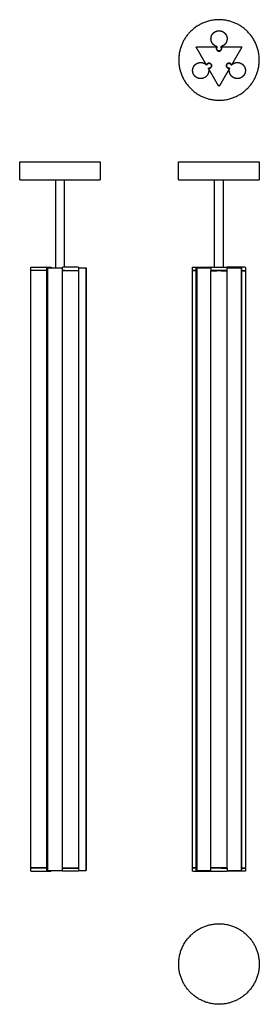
# Model space of a CAD drawing. Header units: millimetres. Extents: x -239 to 210, y -888 to 958.
import ezdxf

# ---------------------------------------------------------------- set-up
doc = ezdxf.new("R2010")
doc.units = ezdxf.units.MM
doc.layers.add('Make2D$Visibile$Curve', color=7, linetype='Continuous', true_color=0x000000)

msp = doc.modelspace()

# ---------------------------------------------------------------- linework, layer by layer
at = {"layer": 'Make2D$Visibile$Curve'}
for points in [[(-186.8, 492.9), (-186.8, -637.1)], [(-114.8, 492.9), (-114.8, -637.1)], [(93.1, 492.8), (93.1, -637.2)], [(176.2, 492.8), (176.2, -637.2)]]:
    msp.add_lwpolyline(points, dxfattribs=at)
for points, weights, degree, knots in [([(200.1, 844.9), (162.3, 779.5), (97, 817.3), (31.6, 855), (69.3, 920.4), (107.1, 985.8), (172.5, 948.1), (237.8, 910.3), (200.1, 844.9)], [1, 0.707106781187, 1, 0.707106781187, 1, 0.707106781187, 1, 0.707106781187, 1], 2, [0, 0, 0, 118.600285, 118.600285, 237.20057, 237.20057, 355.800855, 355.800855, 474.40114, 474.40114, 474.40114]), ([(119.7, 922.4), (119.7, 925.3), (120.7, 927.9), (121.9, 930.8), (124.1, 933), (126.3, 935.3), (129.2, 936.4), (131.9, 937.5), (134.8, 937.5), (137.6, 937.5), (140.3, 936.4), (143.2, 935.3), (145.4, 933), (147.6, 930.8), (148.8, 927.9), (149.9, 925.3), (149.9, 922.4), (149.9, 919.5), (148.8, 916.8), (147.6, 913.9), (145.4, 911.7), (143.2, 909.5), (140.3, 908.3), (139.6, 908), (138.8, 907.8)], [1, 0.926776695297, 0.890165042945, 0.853553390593, 0.853553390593, 0.853553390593, 0.890165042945, 0.926776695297, 1, 0.926776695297, 0.890165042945, 0.853553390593, 0.853553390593, 0.853553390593, 0.890165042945, 0.926776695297, 1, 0.926776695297, 0.890165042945, 0.853553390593, 0.853553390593, 0.853553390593, 0.890165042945, 0.899847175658, 0.912089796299], 2, [0, 0, 0, 5.758902, 5.758902, 12.011839, 12.011839, 18.264777, 18.264777, 24.023679, 24.023679, 29.782581, 29.782581, 36.035518, 36.035518, 42.288456, 42.288456, 48.047358, 48.047358, 53.80626, 53.80626, 60.059197, 60.059197, 66.312135, 66.312135, 67.835105, 67.835105, 67.835105]), ([(92.3, 906.1), (92.2, 906.4), (92.1, 906.6), (92.2, 906.9), (92.3, 907.1), (92.5, 907.4), (92.7, 907.6), (92.9, 907.6), (93.2, 907.6)], [1, 0.799415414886, 0.668555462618, 0.586870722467, 0.538939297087, 0.586870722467, 0.668555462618, 0.799415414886, 1], 4, [337.595317, 337.595317, 337.595317, 337.595317, 337.595317, 338.642515, 338.642515, 338.642515, 338.642515, 339.689712, 339.689712, 339.689712, 339.689712, 339.689712]), ([(130.7, 907.8), (126.9, 908.9), (124.1, 911.7), (119.7, 916.1), (119.7, 922.4)], [0.912089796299, 0.853553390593, 0.853553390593, 0.853553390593, 1], 2, [4.599317, 4.599317, 4.599317, 12.505875, 12.505875, 25.01175, 25.01175, 25.01175]), ([(130.2, 905.7), (129.8, 904.6), (129.8, 903.4), (130.1, 902.3), (130.8, 901.4), (131.5, 900.4), (132.4, 899.7), (133.5, 899.3), (134.7, 899.3), (135.9, 899.3), (137, 899.7), (137.9, 900.4), (138.6, 901.4), (139.3, 902.3), (139.6, 903.4), (139.6, 904.6), (139.2, 905.7)], [1, 0.808331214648, 0.678741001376, 0.59341603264, 0.538939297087, 0.508445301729, 0.49828063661, 0.508445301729, 0.538939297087, 0.508445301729, 0.49828063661, 0.508445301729, 0.538939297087, 0.59341603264, 0.678741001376, 0.808331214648, 1], 4, [379.125339, 379.125339, 379.125339, 379.125339, 379.125339, 383.688587, 383.688587, 383.688587, 383.688587, 388.251835, 388.251835, 388.251835, 388.251835, 392.815083, 392.815083, 392.815083, 392.815083, 397.378331, 397.378331, 397.378331, 397.378331, 397.378331]), ([(138.5, 906.8), (138.8, 906.4), (139, 905.8), (139.4, 905), (139.4, 904.1), (139.4, 903.2), (139, 902.4), (138.7, 901.5), (138, 900.9), (137.3, 900.2), (136.5, 899.9), (135.6, 899.5), (134.8, 899.5), (133.9, 899.5), (133.1, 899.9), (132.2, 900.2), (131.5, 900.9), (130.8, 901.5), (130.5, 902.4), (130.2, 903.2), (130.2, 904.1)], [0.858871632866, 0.867507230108, 0.890165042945, 0.926776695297, 1, 0.926776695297, 0.890165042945, 0.853553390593, 0.853553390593, 0.853553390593, 0.890165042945, 0.926776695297, 1, 0.926776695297, 0.890165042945, 0.853553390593, 0.853553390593, 0.853553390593, 0.890165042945, 0.926776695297, 1], 2, [11.696504, 11.696504, 11.696504, 12.874641, 12.874641, 14.627928, 14.627928, 16.381215, 16.381215, 18.28491, 18.28491, 20.188606, 20.188606, 21.941893, 21.941893, 23.69518, 23.69518, 25.598875, 25.598875, 27.50257, 27.50257, 29.255857, 29.255857, 29.255857]), ([(130.2, 904.1), (130.2, 905), (130.5, 905.8), (130.7, 906.4), (131, 906.8)], [1, 0.926776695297, 0.890165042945, 0.867507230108, 0.858871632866], 2, [0, 0, 0, 1.753287, 1.753287, 2.931425, 2.931425, 2.931425]), ([(130.3, 907.6), (130.4, 907.6), (130.5, 907.6), (130.6, 907.5), (130.7, 907.4), (130.8, 907.3), (130.8, 907.1), (130.7, 907), (130.7, 906.9)], [1, 0.856810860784, 0.723933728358, 0.629006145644, 0.538939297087, 0.629006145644, 0.723933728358, 0.856810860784, 1], 4, [376.765516, 376.765516, 376.765516, 376.765516, 376.765516, 377.329259, 377.329259, 377.329259, 377.329259, 377.893001, 377.893001, 377.893001, 377.893001, 377.893001]), ([(130.7, 907.8), (131, 907.7), (131.1, 907.4), (131.2, 907.1), (131, 906.8)], [1, 0.886358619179, 1, 0.886358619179, 1], 2, [-130.800651, -130.800651, -130.800651, -130.170868, -130.170868, -129.541084, -129.541084, -129.541084]), ([(138.7, 906.9), (138.7, 907), (138.6, 907.1), (138.6, 907.3), (138.7, 907.4), (138.8, 907.5), (138.9, 907.6), (139, 907.6), (139.1, 907.6)], [1, 0.856810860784, 0.723933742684, 0.629006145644, 0.538939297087, 0.629006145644, 0.723933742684, 0.856810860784, 1], 4, [398.610669, 398.610669, 398.610669, 398.610669, 398.610669, 399.174411, 399.174411, 399.174411, 399.174411, 399.738153, 399.738153, 399.738153, 399.738153, 399.738153]), ([(176.2, 907.6), (176.5, 907.6), (176.7, 907.6), (177, 907.4), (177.1, 907.1), (177.2, 906.9), (177.3, 906.6), (177.2, 906.4), (177.1, 906.1)], [1, 0.799415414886, 0.668555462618, 0.586870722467, 0.538939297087, 0.586870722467, 0.668555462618, 0.799415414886, 1], 4, [436.813957, 436.813957, 436.813957, 436.813957, 436.813957, 437.861154, 437.861154, 437.861154, 437.861154, 438.908352, 438.908352, 438.908352, 438.908352, 438.908352]), ([(167.8, 890.1), (165.5, 886.1), (163.2, 882.1), (160.9, 878), (158.6, 874), (158.5, 873.9), (158.4, 873.8), (158.2, 873.8), (158.1, 873.8), (158, 873.8), (157.8, 873.8), (157.7, 874), (157.7, 874.1)], [0.538939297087, 0.538939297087, 0.538939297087, 0.538939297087, 0.538939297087, 0.538939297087, 0.531478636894, 0.538939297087, 0.538939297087, 0.629006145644, 0.72396219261, 0.856810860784, 1], 4, [457.446644, 457.446644, 457.446644, 457.446644, 457.446644, 475.984935, 475.984935, 475.984935, 475.984935, 476.548241, 476.548241, 476.548241, 476.548241, 477.111547, 477.111547, 477.111547, 477.111547, 477.111547]), ([(108, 849.8), (105.5, 848.4), (102.6, 847.9), (99.5, 847.5), (96.5, 848.3), (93.5, 849.1), (91.1, 851), (88.8, 852.8), (87.4, 855.3), (85.9, 857.8), (85.5, 860.7), (85, 863.8), (85.9, 866.8), (86.7, 869.8), (88.6, 872.3), (90.4, 874.5), (92.9, 875.9), (95.4, 877.4), (98.2, 877.8), (101.3, 878.3), (104.3, 877.5), (107.4, 876.6), (109.8, 874.7), (110.4, 874.2), (111, 873.7)], [1, 0.926776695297, 0.890165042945, 0.853553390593, 0.853553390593, 0.853553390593, 0.890165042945, 0.926776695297, 1, 0.926776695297, 0.890165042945, 0.853553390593, 0.853553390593, 0.853553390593, 0.890165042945, 0.926776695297, 1, 0.926776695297, 0.890165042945, 0.853553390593, 0.853553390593, 0.853553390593, 0.890165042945, 0.899847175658, 0.912089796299], 2, [0, 0, 0, 5.758902, 5.758902, 12.011839, 12.011839, 18.264777, 18.264777, 24.023679, 24.023679, 29.782581, 29.782581, 36.035518, 36.035518, 42.288456, 42.288456, 48.047358, 48.047358, 53.80626, 53.80626, 60.059197, 60.059197, 66.312135, 66.312135, 67.835105, 67.835105, 67.835105]), ([(111.7, 874.1), (111.7, 874), (111.6, 873.8), (111.4, 873.8), (111.3, 873.8), (111.2, 873.8), (111, 873.8), (110.9, 873.9), (110.9, 874)], [1, 0.856810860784, 0.723905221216, 0.629006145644, 0.538939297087, 0.629006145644, 0.723905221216, 0.856810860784, 1], 4, [299.391937, 299.391937, 299.391937, 299.391937, 299.391937, 299.956115, 299.956115, 299.956115, 299.956115, 300.520293, 300.520293, 300.520293, 300.520293, 300.520293]), ([(112, 873.9), (112.3, 874.4), (112.6, 874.9), (113.2, 875.5), (113.9, 876), (114.7, 876.4), (115.6, 876.5), (116.5, 876.7), (117.4, 876.4), (118.3, 876.2), (119.1, 875.6), (119.8, 875.1), (120.2, 874.3), (120.7, 873.5), (120.8, 872.7), (120.9, 871.7), (120.7, 870.8), (120.4, 869.9), (119.8, 869.1), (119.3, 868.5), (118.5, 868)], [0.858871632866, 0.867507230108, 0.890165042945, 0.926776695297, 1, 0.926776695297, 0.890165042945, 0.853553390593, 0.853553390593, 0.853553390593, 0.890165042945, 0.926776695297, 1, 0.926776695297, 0.890165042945, 0.853553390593, 0.853553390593, 0.853553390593, 0.890165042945, 0.926776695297, 1], 2, [11.696504, 11.696504, 11.696504, 12.874641, 12.874641, 14.627928, 14.627928, 16.381215, 16.381215, 18.28491, 18.28491, 20.188606, 20.188606, 21.941893, 21.941893, 23.69518, 23.69518, 25.598875, 25.598875, 27.50257, 27.50257, 29.255857, 29.255857, 29.255857]), ([(117, 867.3), (118.1, 867.5), (119.2, 868), (120, 868.9), (120.5, 870), (121, 871), (121.1, 872.2), (120.9, 873.3), (120.3, 874.3), (119.7, 875.4), (118.8, 876.1), (117.7, 876.6), (116.6, 876.7), (115.4, 876.8), (114.3, 876.5), (113.3, 875.9), (112.5, 875)], [1, 0.808331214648, 0.678741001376, 0.59341603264, 0.538939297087, 0.508445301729, 0.49828063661, 0.508445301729, 0.538939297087, 0.508445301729, 0.49828063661, 0.508445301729, 0.538939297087, 0.59341603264, 0.678741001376, 0.808331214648, 1], 4, [279.906607, 279.906607, 279.906607, 279.906607, 279.906607, 284.469855, 284.469855, 284.469855, 284.469855, 289.033103, 289.033103, 289.033103, 289.033103, 293.596351, 293.596351, 293.596351, 293.596351, 298.159599, 298.159599, 298.159599, 298.159599, 298.159599]), ([(118.5, 868), (117.8, 867.6), (116.9, 867.5), (116.3, 867.4), (115.8, 867.4)], [1, 0.926776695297, 0.890165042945, 0.867507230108, 0.858871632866], 2, [0, 0, 0, 1.753287, 1.753287, 2.931425, 2.931425, 2.931425]), ([(156.9, 875), (156.1, 875.9), (155.1, 876.5), (154, 876.8), (152.8, 876.7), (151.7, 876.6), (150.6, 876.1), (149.7, 875.4), (149.1, 874.3), (148.5, 873.3), (148.3, 872.2), (148.4, 871), (148.9, 870), (149.4, 868.9), (150.2, 868), (151.3, 867.5), (152.4, 867.3)], [1, 0.808331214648, 0.678741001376, 0.59341603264, 0.538939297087, 0.508445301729, 0.49828063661, 0.508445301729, 0.538939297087, 0.508445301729, 0.49828063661, 0.508445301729, 0.538939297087, 0.59341603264, 0.678741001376, 0.808331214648, 1], 4, [478.343885, 478.343885, 478.343885, 478.343885, 478.343885, 482.907133, 482.907133, 482.907133, 482.907133, 487.470381, 487.470381, 487.470381, 487.470381, 492.033629, 492.033629, 492.033629, 492.033629, 496.596877, 496.596877, 496.596877, 496.596877, 496.596877]), ([(151, 868), (150.3, 868.5), (149.7, 869.1), (149.1, 869.9), (148.9, 870.8), (148.6, 871.7), (148.8, 872.7), (148.9, 873.5), (149.3, 874.3), (149.8, 875.1), (150.5, 875.6), (151.2, 876.2), (152.1, 876.4), (153, 876.7), (154, 876.5), (154.8, 876.4), (155.6, 876), (156.4, 875.5), (156.9, 874.9), (157.3, 874.4), (157.5, 873.9)], [1, 0.926776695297, 0.890165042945, 0.853553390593, 0.853553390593, 0.853553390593, 0.890165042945, 0.926776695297, 1, 0.926776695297, 0.890165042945, 0.853553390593, 0.853553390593, 0.853553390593, 0.890165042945, 0.926776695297, 1, 0.926776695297, 0.890165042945, 0.867507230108, 0.858871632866], 2, [0, 0, 0, 1.753287, 1.753287, 3.656982, 3.656982, 5.560677, 5.560677, 7.313964, 7.313964, 9.067251, 9.067251, 10.970946, 10.970946, 12.874641, 12.874641, 14.627928, 14.627928, 16.381215, 16.381215, 17.559353, 17.559353, 17.559353]), ([(153.8, 867.4), (153.2, 867.4), (152.6, 867.5), (151.8, 867.6), (151, 868)], [0.858871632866, 0.867507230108, 0.890165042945, 0.926776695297, 1], 2, [4.38254, 4.38254, 4.38254, 5.560677, 5.560677, 7.313964, 7.313964, 7.313964]), ([(158.6, 873.7), (159.1, 874.2), (159.7, 874.7), (162.2, 876.6), (165.2, 877.5), (168.2, 878.3), (171.3, 877.8), (174.2, 877.4), (176.7, 875.9), (179.2, 874.5), (180.9, 872.3), (182.9, 869.8), (183.7, 866.8), (184.5, 863.8), (184, 860.7), (183.6, 857.8), (182.2, 855.3), (180.7, 852.8), (178.5, 851), (176, 849.1), (173, 848.3), (170, 847.5), (166.9, 847.9), (164.1, 848.4), (161.6, 849.8)], [0.912089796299, 0.899847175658, 0.890165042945, 0.853553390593, 0.853553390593, 0.853553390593, 0.890165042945, 0.926776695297, 1, 0.926776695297, 0.890165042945, 0.853553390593, 0.853553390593, 0.853553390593, 0.890165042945, 0.926776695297, 1, 0.926776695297, 0.890165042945, 0.853553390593, 0.853553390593, 0.853553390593, 0.890165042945, 0.926776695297, 1], 2, [28.259611, 28.259611, 28.259611, 29.782581, 29.782581, 36.035518, 36.035518, 42.288456, 42.288456, 48.047358, 48.047358, 53.80626, 53.80626, 60.059197, 60.059197, 66.312135, 66.312135, 72.071037, 72.071037, 77.829939, 77.829939, 84.082876, 84.082876, 90.335814, 90.335814, 96.094716, 96.094716, 96.094716]), ([(115.1, 866.6), (116, 862.8), (115, 859), (113.4, 852.9), (108, 849.8)], [0.912089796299, 0.853553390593, 0.853553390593, 0.853553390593, 1], 2, [4.599317, 4.599317, 4.599317, 12.505875, 12.505875, 25.01175, 25.01175, 25.01175]), ([(115.1, 866.6), (115, 866.9), (115.2, 867.2), (115.4, 867.5), (115.8, 867.4)], [1, 0.886358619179, 1, 0.886358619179, 1], 2, [-130.800651, -130.800651, -130.800651, -130.170868, -130.170868, -129.541084, -129.541084, -129.541084]), ([(115.3, 866.3), (115.2, 866.5), (115.2, 866.6), (115.2, 866.7), (115.3, 866.9), (115.4, 867), (115.5, 867.1), (115.6, 867.1), (115.8, 867.1)], [1, 0.856810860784, 0.723933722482, 0.629006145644, 0.538939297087, 0.629006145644, 0.723933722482, 0.856810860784, 1], 4, [277.546784, 277.546784, 277.546784, 277.546784, 277.546784, 278.110526, 278.110526, 278.110526, 278.110526, 278.674268, 278.674268, 278.674268, 278.674268, 278.674268]), ([(133.8, 834.2), (131.5, 838.2), (129.2, 842.3), (126.9, 846.3), (124.6, 850.3), (122.3, 854.3), (119.9, 858.3), (117.6, 862.3), (115.3, 866.3)], [1, 0.856810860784, 0.734124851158, 0.629006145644, 0.538939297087, 0.629006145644, 0.734124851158, 0.856810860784, 1], 4, [240.471816, 240.471816, 240.471816, 240.471816, 240.471816, 259.0093, 259.0093, 259.0093, 259.0093, 277.546784, 277.546784, 277.546784, 277.546784, 277.546784]), ([(144.8, 850.3), (142.5, 846.3), (140.2, 842.3), (137.9, 838.2), (135.6, 834.2), (135.3, 833.7), (134.7, 833.5), (134.1, 833.7), (133.8, 834.2)], [0.538939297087, 0.538939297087, 0.538939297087, 0.538939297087, 0.538939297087, 0.471754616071, 0.48941657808, 0.642608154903, 1], 4, [219.335421, 219.335421, 219.335421, 219.335421, 219.335421, 237.873741, 237.873741, 237.873741, 237.873741, 240.471816, 240.471816, 240.471816, 240.471816, 240.471816]), ([(153.6, 867.1), (153.8, 867.1), (153.9, 867.1), (154, 867), (154.1, 866.9), (154.2, 866.7), (154.2, 866.6), (154.2, 866.5), (154.1, 866.3)], [1, 0.856810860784, 0.723933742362, 0.629006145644, 0.538939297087, 0.629006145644, 0.723933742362, 0.856810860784, 1], 4, [497.829215, 497.829215, 497.829215, 497.829215, 497.829215, 498.392957, 498.392957, 498.392957, 498.392957, 498.956699, 498.956699, 498.956699, 498.956699, 498.956699]), ([(154.5, 866.6), (154.6, 866.9), (154.4, 867.2), (154.1, 867.5), (153.8, 867.4)], [1, 0.886358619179, 1, 0.886358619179, 1], 2, [-130.800651, -130.800651, -130.800651, -130.170868, -130.170868, -129.541084, -129.541084, -129.541084]), ([(161.6, 849.8), (156.2, 852.9), (154.5, 859), (153.5, 862.8), (154.5, 866.6)], [1, 0.853553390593, 0.853553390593, 0.853553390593, 0.912089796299], 2, [0, 0, 0, 12.505875, 12.505875, 20.412433, 20.412433, 20.412433]), ([(-238.8, 691.8), (-238.8, 691.8), (-228.7, 691.8), (-190.9, 691.8), (-125.5, 691.8)], [0.868347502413, 0.900099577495, 1, 0.707106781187, 1], 2, [315.348507, 315.348507, 315.348507, 355.800855, 355.800855, 474.40114, 474.40114, 474.40114]), ([(59.1, 691.8), (59.1, 691.8), (69.3, 691.8), (107, 691.8), (172.4, 691.8), (210.2, 691.8), (210.2, 691.8)], [0.868347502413, 0.900099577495, 1, 0.707106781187, 1, 0.807007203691, 0.868347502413], 2, [196.748222, 196.748222, 196.748222, 237.20057, 237.20057, 355.800855, 355.800855, 433.948792, 433.948792, 433.948792]), ([(-238.8, 657.8), (-238.8, 657.8), (-228.7, 657.8), (-190.9, 657.8), (-125.5, 657.8)], [0.868347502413, 0.900099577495, 1, 0.707106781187, 1], 2, [315.348507, 315.348507, 315.348507, 355.800855, 355.800855, 474.40114, 474.40114, 474.40114]), ([(59.1, 657.8), (59.1, 657.8), (69.3, 657.8), (107, 657.8), (172.4, 657.8), (210.2, 657.8), (210.2, 657.8)], [0.868347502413, 0.900099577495, 1, 0.707106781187, 1, 0.807007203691, 0.868347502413], 2, [196.748222, 196.748222, 196.748222, 237.20057, 237.20057, 355.800855, 355.800855, 433.948792, 433.948792, 433.948792]), ([(-188.4, 488.2), (-191.9, 488.2), (-205, 488.2), (-218, 488.2), (-218, 488.2)], [1, 0.753707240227, 1, 0.753707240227, 1], 2, [-108.072169, -108.072169, -108.072169, -86.421354, -86.421354, -64.770538, -64.770538, -64.770538]), ([(-188.4, 487.7), (-191.9, 487.7), (-205, 487.7), (-218, 487.7), (-218, 487.7)], [1, 0.753707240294, 1, 0.753707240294, 1], 2, [1.259568, 1.259568, 1.259568, 22.910383, 22.910383, 44.561198, 44.561198, 44.561198]), ([(-217.5, 494.2), (-217.5, 494.2), (-204.9, 494.2), (-192.3, 494.2), (-188.9, 494.2)], [1, 0.753707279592, 1, 0.753707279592, 1], 2, [41.867623, 41.867623, 41.867623, 62.801434, 62.801434, 83.735245, 83.735245, 83.735245]), ([(-188.3, 492.9), (-188.3, 492.9), (-188.2, 492.9), (-188, 492.9), (-187.8, 492.9), (-187.5, 492.9), (-187.3, 492.9), (-187, 492.9), (-186.8, 492.9)], [1, 0.799415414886, 0.668555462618, 0.586870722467, 0.538939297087, 0.586870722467, 0.668555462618, 0.799415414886, 1], 4, [436.813957, 436.813957, 436.813957, 436.813957, 436.813957, 437.861154, 437.861154, 437.861154, 437.861154, 438.908352, 438.908352, 438.908352, 438.908352, 438.908352]), ([(-187.1, 494.2), (-185.1, 494.2), (-182.8, 494.2), (-180.6, 494.2), (-180.6, 494.2)], [1, 0.852700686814, 1, 0.852700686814, 1], 2, [0, 0, 0, 4.502758, 4.502758, 9.005515, 9.005515, 9.005515]), ([(-180.6, 494.2), (-180.5, 494.2), (-180.3, 494.1), (-180.2, 494.1), (-180.1, 494), (-180.1, 493.8), (-180.1, 493.7)], [1, 1, 1, 1, 1, 1.05719095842, 1.17157287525], 3, [0, 0, 0, 0, 0.3826834, 0.3826834, 0.3826834, 0.7855554, 0.7855554, 0.7855554, 0.7855554]), ([(-158.6, 488.2), (-158.6, 488.2), (-152.6, 488.2), (-146.7, 488.2), (-139.6, 488.2), (-132.4, 488.2), (-129.5, 488.2), (-128.4, 488.2), (-128.4, 488.2)], [1, 0.896872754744, 1, 0.896872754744, 1, 0.896872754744, 1, 0.955675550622, 0.949452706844], 2, [-96.387214, -96.387214, -96.387214, -82.554919, -82.554919, -68.722624, -68.722624, -54.89033, -54.89033, -48.945161, -48.945161, -48.945161]), ([(-158.6, 487.7), (-158.6, 487.7), (-143.5, 487.7), (-128.4, 487.7), (-128.4, 487.7)], [1, 0.707106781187, 1, 0.707106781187, 1], 2, [12.944523, 12.944523, 12.944523, 36.657029, 36.657029, 60.369536, 60.369536, 60.369536]), ([(-128.9, 494.2), (-128.9, 494.2), (-143.5, 494.2), (-158.1, 494.2), (-158.1, 494.2)], [1, 0.707106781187, 1, 0.707106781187, 1], 2, [26.582804, 26.582804, 26.582804, 49.510032, 49.510032, 72.43726, 72.43726, 72.43726]), ([(-128.3, 492.9), (-125, 492.9), (-121.6, 492.9), (-118.2, 492.9), (-114.8, 492.9), (-114.6, 492.9), (-114.4, 492.9), (-114.3, 492.9), (-114.3, 492.9)], [0.538939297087, 0.538939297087, 0.538939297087, 0.538939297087, 0.538939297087, 0.507953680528, 0.495015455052, 0.505096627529, 0.543983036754], 4, [222.277883, 222.277883, 222.277883, 222.277883, 222.277883, 237.873741, 237.873741, 237.873741, 237.873741, 239.071975, 239.071975, 239.071975, 239.071975, 239.071975]), ([(85.7, 494.2), (85.7, 494.2), (94.6, 494.2), (103.6, 494.2), (110.5, 494.2)], [1, 0.833032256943, 1, 0.833032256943, 1], 2, [49.508965, 49.508965, 49.508965, 66.622105, 66.622105, 83.735245, 83.735245, 83.735245]), ([(92.1, 492.8), (92.1, 492.8), (92.2, 492.8), (92.2, 492.8), (92.3, 492.8), (92.4, 492.8), (92.6, 492.8), (92.9, 492.8), (93.1, 492.8)], [0.676825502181, 0.628368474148, 0.590361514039, 0.561056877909, 0.538939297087, 0.586870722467, 0.668555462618, 0.799415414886, 1], 4, [338.159294, 338.159294, 338.159294, 338.159294, 338.159294, 338.642515, 338.642515, 338.642515, 338.642515, 339.689712, 339.689712, 339.689712, 339.689712, 339.689712]), ([(112.4, 494.2), (113.7, 494.2), (117, 494.2), (119.4, 494.2), (120.1, 494.2)], [1, 0.777230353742, 1, 0.82155884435, 0.928984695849], 2, [0, 0, 0, 5.574919, 5.574919, 10.040496, 10.040496, 10.040496]), ([(149.7, 488.2), (149.7, 488.2), (143.8, 488.2), (136.3, 488.2), (127.9, 488.2), (119.6, 488.2), (119.6, 488.2)], [0.95683612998, 0.8760838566, 1, 0.849950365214, 1, 0.849950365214, 1], 2, [-88.400745, -88.400745, -88.400745, -74.565102, -74.565102, -57.811569, -57.811569, -41.058035, -41.058035, -41.058035]), ([(149.7, 487.6), (149.7, 487.6), (134.6, 487.6), (119.6, 487.6), (119.6, 487.6)], [1, 0.707106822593, 1, 0.707106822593, 1], 2, [20.848692, 20.848692, 20.848692, 44.561196, 44.561196, 68.273701, 68.273701, 68.273701]), ([(120.1, 494.2), (120.1, 494.2), (134.6, 494.2), (149.2, 494.2), (149.2, 494.2)], [1, 0.707106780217, 1, 0.707106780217, 1], 2, [18.940395, 18.940395, 18.940395, 41.867623, 41.867623, 64.794851, 64.794851, 64.794851]), ([(156.9, 494.2), (155.6, 494.2), (152.3, 494.2), (149.9, 494.2), (149.2, 494.2)], [1, 0.777218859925, 1, 0.824654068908, 0.925329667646], 2, [0, 0, 0, 5.575069, 5.575069, 9.963078, 9.963078, 9.963078]), ([(183.6, 494.2), (183.6, 494.2), (174.6, 494.2), (165.7, 494.2), (158.8, 494.2)], [1, 0.833042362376, 1, 0.833042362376, 1], 2, [49.510032, 49.510032, 49.510032, 66.622639, 66.622639, 83.735245, 83.735245, 83.735245]), ([(176.2, 492.8), (176.4, 492.8), (176.7, 492.8), (176.9, 492.8), (177, 492.8), (177.1, 492.8), (177.1, 492.8), (177.2, 492.8), (177.2, 492.8)], [1, 0.799415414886, 0.668555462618, 0.586870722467, 0.538939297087, 0.561056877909, 0.590361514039, 0.628368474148, 0.676825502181], 4, [436.813957, 436.813957, 436.813957, 436.813957, 436.813957, 437.861154, 437.861154, 437.861154, 437.861154, 438.344376, 438.344376, 438.344376, 438.344376, 438.344376]), ([(-188.4, -632.4), (-192, -632.4), (-205, -632.4), (-218.1, -632.4), (-218.1, -632.4)], [1, 0.753707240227, 1, 0.753707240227, 1], 2, [-108.072169, -108.072169, -108.072169, -86.421354, -86.421354, -64.770538, -64.770538, -64.770538]), ([(-217.6, -638.4), (-217.6, -638.4), (-205, -638.4), (-192.4, -638.4), (-188.9, -638.4)], [1, 0.753707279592, 1, 0.753707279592, 1], 2, [41.867623, 41.867623, 41.867623, 62.801434, 62.801434, 83.735245, 83.735245, 83.735245]), ([(-188.3, -637.1), (-188.3, -637.1), (-188.2, -637.1), (-188, -637.1), (-187.8, -637.1), (-187.5, -637.1), (-187.3, -637.1), (-187, -637.1), (-186.8, -637.1)], [1, 0.799415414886, 0.668555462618, 0.586870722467, 0.538939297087, 0.586870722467, 0.668555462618, 0.799415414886, 1], 4, [436.813957, 436.813957, 436.813957, 436.813957, 436.813957, 437.861154, 437.861154, 437.861154, 437.861154, 438.908352, 438.908352, 438.908352, 438.908352, 438.908352]), ([(-187.1, -638.4), (-185.1, -638.4), (-182.9, -638.4), (-180.6, -638.4), (-180.6, -638.4)], [1, 0.852700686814, 1, 0.852700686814, 1], 2, [0, 0, 0, 4.502758, 4.502758, 9.005515, 9.005515, 9.005515]), ([(-180.1, -637.9), (-180.1, -638), (-180.2, -638.2), (-180.3, -638.2), (-180.3, -638.3), (-180.6, -638.4), (-180.6, -638.4)], [0.999999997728, 0.902368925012, 0.853553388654, 0.853553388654, 0.853553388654, 0.853553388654, 0.853553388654], 3, [0, 0, 0, 0, 0.402872, 0.402872, 0.402872, 0.7958633, 0.7958633, 0.7958633, 0.7958633]), ([(-158.6, -632.4), (-158.6, -632.4), (-157.7, -632.4), (-154.7, -632.4), (-145.4, -632.4), (-136.1, -632.4), (-130.9, -632.4), (-128.4, -632.4), (-128.4, -632.4)], [0.936171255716, 0.953957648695, 1, 0.849950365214, 1, 0.849950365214, 1, 0.920849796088, 0.925202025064], 2, [-96.459415, -96.459415, -96.459415, -91.318635, -91.318635, -74.565102, -74.565102, -57.811569, -57.811569, -48.974189, -48.974189, -48.974189]), ([(-128.9, -638.4), (-128.9, -638.4), (-143.5, -638.4), (-158.1, -638.4), (-158.1, -638.4)], [1, 0.707106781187, 1, 0.707106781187, 1], 2, [26.582804, 26.582804, 26.582804, 49.510032, 49.510032, 72.43726, 72.43726, 72.43726]), ([(-128.4, -637.1), (-125, -637.1), (-121.6, -637.1), (-118.2, -637.1), (-114.8, -637.1), (-114.6, -637.1), (-114.4, -637.1), (-114.3, -637.1), (-114.3, -637.1)], [0.538939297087, 0.538939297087, 0.538939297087, 0.538939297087, 0.538939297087, 0.507953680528, 0.495015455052, 0.505096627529, 0.543983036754], 4, [222.23423, 222.23423, 222.23423, 222.23423, 222.23423, 237.873741, 237.873741, 237.873741, 237.873741, 239.071975, 239.071975, 239.071975, 239.071975, 239.071975]), ([(85.8, -638.4), (85.8, -638.4), (94.7, -638.4), (103.7, -638.4), (110.6, -638.4)], [1, 0.833032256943, 1, 0.833032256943, 1], 2, [49.508965, 49.508965, 49.508965, 66.622105, 66.622105, 83.735245, 83.735245, 83.735245]), ([(92.1, -637.2), (92.1, -637.2), (92.2, -637.2), (92.2, -637.2), (92.3, -637.2), (92.4, -637.2), (92.6, -637.2), (92.9, -637.2), (93.1, -637.2)], [0.676825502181, 0.628368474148, 0.590361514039, 0.561056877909, 0.538939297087, 0.586870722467, 0.668555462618, 0.799415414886, 1], 4, [338.159294, 338.159294, 338.159294, 338.159294, 338.159294, 338.642515, 338.642515, 338.642515, 338.642515, 339.689712, 339.689712, 339.689712, 339.689712, 339.689712]), ([(112.4, -638.4), (113.8, -638.4), (117, -638.4), (119.4, -638.4), (120.1, -638.4)], [1, 0.777230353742, 1, 0.826772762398, 0.922950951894], 2, [0, 0, 0, 5.574919, 5.574919, 9.910015, 9.910015, 9.910015]), ([(149.8, -632.5), (149.8, -632.5), (134.7, -632.5), (119.6, -632.5), (119.6, -632.5)], [1, 0.707106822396, 1, 0.707106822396, 1], 2, [-88.483045, -88.483045, -88.483045, -64.77054, -64.77054, -41.058035, -41.058035, -41.058035]), ([(120.1, -638.4), (120.1, -638.4), (134.7, -638.4), (149.3, -638.4), (149.3, -638.4)], [1, 0.707106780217, 1, 0.707106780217, 1], 2, [18.940395, 18.940395, 18.940395, 41.867623, 41.867623, 64.794851, 64.794851, 64.794851]), ([(157, -638.4), (155.6, -638.4), (152.4, -638.4), (150, -638.4), (149.3, -638.4)], [1, 0.777218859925, 1, 0.822470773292, 0.927879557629], 2, [0, 0, 0, 5.575069, 5.575069, 10.017714, 10.017714, 10.017714]), ([(183.7, -638.4), (183.7, -638.4), (174.7, -638.4), (165.8, -638.4), (158.9, -638.4)], [1, 0.833042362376, 1, 0.833042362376, 1], 2, [49.510032, 49.510032, 49.510032, 66.622639, 66.622639, 83.735245, 83.735245, 83.735245]), ([(176.2, -637.2), (176.4, -637.2), (176.7, -637.2), (176.9, -637.2), (177, -637.2), (177.1, -637.2), (177.1, -637.2), (177.2, -637.2), (177.2, -637.2)], [1, 0.799415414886, 0.668555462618, 0.586870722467, 0.538939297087, 0.561056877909, 0.590361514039, 0.628368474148, 0.676825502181], 4, [436.813957, 436.813957, 436.813957, 436.813957, 436.813957, 437.861154, 437.861154, 437.861154, 437.861154, 438.344376, 438.344376, 438.344376, 438.344376, 438.344376]), ([(200, -774.7), (162.3, -709.3), (96.9, -747), (31.5, -784.8), (69.3, -850.2), (107, -915.6), (172.4, -877.8), (237.8, -840), (200, -774.7)], [1, 0.707106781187, 1, 0.707106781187, 1, 0.707106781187, 1, 0.707106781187, 1], 2, [0, 0, 0, 118.600285, 118.600285, 237.20057, 237.20057, 355.800855, 355.800855, 474.40114, 474.40114, 474.40114])]:
    msp.add_rational_spline(points, weights, degree=degree, knots=knots, dxfattribs=at)
for points, degree in [([(123.6, 932.5), (123.6, 932.5), (123.6, 932.5), (123.6, 932.5)], 3), ([(93.2, 907.6), (102.5, 907.6), (111.7, 907.6), (121, 907.6), (130.3, 907.6)], 4), ([(130.7, 906.9), (130.6, 906.6), (130.5, 906.3), (130.4, 906), (130.2, 905.7)], 4), ([(130.6, 907.8), (130.6, 907.8), (130.6, 907.8), (130.6, 907.8)], 3), ([(139.2, 905.7), (139.1, 906), (139, 906.3), (138.8, 906.6), (138.7, 906.9)], 4), ([(139.1, 907.6), (157.7, 907.6), (176.2, 907.6)], 2), ([(112.5, 875), (112.3, 874.8), (112.1, 874.5), (111.9, 874.3), (111.7, 874.1)], 4), ([(157.7, 874.1), (157.5, 874.3), (157.3, 874.5), (157.1, 874.8), (156.9, 875)], 4), ([(115.8, 867.1), (116.1, 867.1), (116.4, 867.2), (116.7, 867.2), (117, 867.3)], 4), ([(152.4, 867.3), (152.7, 867.2), (153, 867.2), (153.3, 867.1), (153.6, 867.1)], 4), ([(154.4, 866.6), (154.4, 866.6), (154.4, 866.6), (154.4, 866.6)], 3), ([(165.7, 848.1), (165.7, 848.1), (165.7, 848.1), (165.7, 848.1)], 3), ([(-238.8, 657.8), (-238.8, 674.8), (-238.8, 691.8)], 2), ([(-87.8, 691.8), (-87.8, 674.8), (-87.8, 657.8)], 2), ([(59.1, 657.8), (59.1, 674.8), (59.1, 691.8)], 2), ([(210.2, 691.8), (210.2, 674.8), (210.2, 657.8)], 2), ([(-171.3, 492.9), (-171.3, 575.4), (-171.3, 657.8)], 2), ([(-155.3, 657.8), (-155.3, 576), (-155.3, 494.2)], 2), ([(126.6, 494.2), (126.6, 576), (126.6, 657.8)], 2), ([(142.6, 657.8), (142.6, 576), (142.6, 494.2)], 2), ([(-218, 488.2), (-218, 491), (-218, 493.7)], 2), ([(-218, -631.8), (-218, -72.1), (-218, 487.7)], 2), ([(-188.3, 492.9), (-188.3, -72.1), (-188.3, -637.1)], 2), ([(-180.1, 493.7), (-180.1, 493.3), (-180.1, 492.9)], 2), ([(-170.7, 492.9), (-167.7, 492.9), (-164.6, 492.9), (-161.6, 492.9), (-158.6, 492.9)], 4), ([(-158.6, 488.2), (-158.6, 491), (-158.6, 493.7)], 2), ([(-158.6, -631.8), (-158.6, -72.1), (-158.6, 487.7)], 2), ([(-154.4, 488.2), (-154.4, 488), (-154.4, 487.7)], 2), ([(-147.7, 488.2), (-147.7, 487.9), (-147.7, 487.7)], 2), ([(-128.4, 493.7), (-128.4, 491), (-128.4, 488.2)], 2), ([(-128.4, 487.7), (-128.4, -72.1), (-128.4, -631.8)], 2), ([(-114.3, 492.9), (-114.3, -72.1), (-114.3, -637.1)], 2), ([(85.2, 488.2), (85.2, 490.9), (85.2, 493.6)], 2), ([(85.2, -631.8), (85.2, -72.1), (85.2, 487.6)], 2), ([(92.1, -637.2), (92.1, -72.2), (92.1, 492.8)], 2), ([(93.1, 492.8), (99.7, 492.8), (106.3, 492.8), (113, 492.8), (119.6, 492.8)], 4), ([(119.5, -631.8), (119.6, -72.1), (119.6, 487.6)], 2), ([(119.6, 493.6), (119.6, 490.9), (119.6, 488.2)], 2), ([(130.2, 488.2), (130.2, 487.9), (130.2, 487.6)], 2), ([(130.7, 488.2), (130.7, 487.9), (130.7, 487.6)], 2), ([(138.6, 487.6), (138.6, 487.9), (138.6, 488.2)], 2), ([(149.7, 493.6), (149.7, 490.9), (149.7, 488.2)], 2), ([(149.7, 487.6), (149.7, -72.1), (149.7, -631.8)], 2), ([(149.8, 492.8), (156.4, 492.8), (163, 492.8), (169.6, 492.8), (176.2, 492.8)], 4), ([(177.2, 492.8), (177.2, -72.2), (177.2, -637.2)], 2), ([(184.1, 493.6), (184.1, 490.9), (184.1, 488.2)], 2), ([(184.1, 487.6), (184.1, -72.1), (184.1, -631.8)], 2), ([(-218.1, -637.9), (-218.1, -635.2), (-218.1, -632.4)], 2), ([(-188.3, -631.8), (-188.3, -631.8), (-188.4, -631.8), (-188.4, -631.8)], 3), ([(-180.1, -637.1), (-180.1, -637.5), (-180.1, -637.9)], 2), ([(-170.7, -637.1), (-167.7, -637.1), (-164.6, -637.1), (-161.6, -637.1), (-158.6, -637.1)], 4), ([(-158.6, -637.9), (-158.6, -635.2), (-158.6, -632.4)], 2), ([(-154.4, -631.8), (-154.4, -632.1), (-154.4, -632.4)], 2), ([(-147.7, -631.8), (-147.7, -632.1), (-147.7, -632.4)], 2), ([(-128.4, -632.4), (-128.4, -635.2), (-128.4, -637.9)], 2), ([(85.3, -637.9), (85.3, -635.2), (85.3, -632.5)], 2), ([(93.1, -637.2), (99.8, -637.2), (106.4, -637.2), (113, -637.2), (119.6, -637.2)], 4), ([(119.6, -637.9), (119.6, -635.2), (119.6, -632.5)], 2), ([(130.7, -631.8), (130.7, -632.1), (130.7, -632.4)], 2), ([(138.6, -632.5), (138.6, -632.2), (138.6, -631.8)], 2), ([(149.8, -632.5), (149.8, -635.2), (149.8, -637.9)], 2), ([(149.8, -637.2), (163, -637.2), (176.2, -637.2)], 2), ([(184.2, -632.5), (184.2, -635.2), (184.2, -637.9)], 2)]:
    msp.add_open_spline(points, degree=degree, dxfattribs=at)
for points, weights, degree in [([(101.6, 890.1), (99.3, 894.1), (97, 898.1), (94.6, 902.1), (92.3, 906.1)], [0.538939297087, 0.629006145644, 0.734124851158, 0.856810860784, 1], 4), ([(130.7, 907.8), (130.7, 907.8), (130.7, 907.8)], [0.996573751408, 0.99824739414, 1], 2), ([(131, 906.8), (131, 906.8), (131, 906.8)], [1, 0.998355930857, 0.996781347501], 2), ([(131, 906.8), (131, 906.8), (131, 906.8)], [0.9718771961, 0.971877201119, 0.971877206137], 2), ([(138.4, 907.2), (138.4, 907.7), (138.8, 907.8)], [1, 0.796794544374, 1], 2), ([(138.5, 906.8), (138.4, 907), (138.4, 907.2)], [1, 0.951128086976, 1], 2), ([(138.8, 907.8), (138.8, 907.8), (138.8, 907.8)], [1, 0.99824739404, 0.996573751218], 2), ([(177.1, 906.1), (174.8, 902.1), (172.5, 898.1), (170.1, 894.1), (167.8, 890.1)], [1, 0.856810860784, 0.734124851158, 0.629006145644, 0.538939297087], 4), ([(110.9, 874), (108.5, 878), (106.2, 882.1), (103.9, 886.1), (101.6, 890.1)], [1, 0.856810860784, 0.734124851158, 0.629006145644, 0.538939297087], 4), ([(111.8, 873.6), (111.3, 873.3), (111, 873.7)], [1, 0.796794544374, 1], 2), ([(111, 873.7), (111, 873.7), (111, 873.7)], [1, 0.99835606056, 0.996781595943], 2), ([(112, 873.9), (112, 873.7), (111.8, 873.6)], [1, 0.951128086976, 1], 2), ([(112, 873.9), (112, 873.9), (112, 873.9)], [0.99657375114, 0.998247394, 1], 2), ([(157.4, 873.8), (157.4, 873.8), (157.4, 873.8)], [0.97362599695, 0.973573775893, 0.973521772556], 2), ([(157.5, 873.9), (157.6, 873.7), (157.8, 873.6)], [1, 0.951128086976, 1], 2), ([(157.5, 873.9), (157.5, 873.9), (157.5, 873.9)], [0.993711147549, 0.996717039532, 1], 2), ([(157.8, 873.6), (158.2, 873.3), (158.6, 873.7)], [1, 0.796794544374, 1], 2), ([(158.6, 873.7), (158.6, 873.7), (158.6, 873.7)], [1, 0.996717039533, 0.993711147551], 2), ([(115.1, 866.6), (115.1, 866.6), (115.1, 866.6)], [0.993711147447, 0.996717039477, 1], 2), ([(115.8, 867.4), (115.8, 867.4), (115.8, 867.4)], [1, 0.996717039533, 0.99371114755], 2), ([(154.1, 866.3), (151.8, 862.3), (149.5, 858.3), (147.2, 854.3), (144.8, 850.3)], [1, 0.856810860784, 0.734124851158, 0.629006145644, 0.538939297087], 4), ([(153.8, 867.4), (153.8, 867.4), (153.8, 867.4)], [1, 0.998355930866, 0.996781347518], 2), ([(154.4, 867), (154.4, 867), (154.4, 867)], [0.956928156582, 0.956929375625, 0.956930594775], 2), ([(154.4, 867), (154.4, 867), (154.4, 867)], [0.954884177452, 0.954885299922, 0.954886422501], 2), ([(154.5, 866.6), (154.5, 866.6), (154.5, 866.6)], [0.996573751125, 0.998247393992, 1], 2), ([(173.9, 848.6), (173.9, 848.5), (173.9, 848.5)], [0.945477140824, 0.945365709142, 0.945254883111], 2), ([(-125.5, 691.8), (-87.8, 691.8), (-87.8, 691.8)], [1, 0.807007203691, 0.868347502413], 2), ([(-125.5, 657.8), (-87.8, 657.8), (-87.8, 657.8)], [1, 0.807007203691, 0.868347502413], 2), ([(-188.9, 494.2), (-188.6, 494.2), (-187.8, 494.2)], [1, 0.796794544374, 1], 2), ([(-188.3, 488.2), (-188.4, 488.2), (-188.4, 488.2)], [0.906152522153, 0.926467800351, 1], 2), ([(-188.2, 487.7), (-188.4, 487.7), (-188.4, 487.7)], [0.905720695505, 0.925675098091, 1], 2), ([(-187.8, 494.2), (-187.4, 494.2), (-187.1, 494.2)], [1, 0.951128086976, 1], 2), ([(-186.8, 492.9), (-182.7, 492.9), (-178.7, 492.9), (-174.7, 492.9), (-170.7, 492.9)], [1, 0.856810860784, 0.734124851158, 0.629006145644, 0.538939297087], 4), ([(-154.3, 488.2), (-158.6, 488.2), (-158.6, 488.2)], [1, 0.92603587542, 1], 2), ([(-154.3, 487.7), (-158.6, 487.7), (-158.6, 487.7)], [1, 0.926035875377, 1], 2), ([(-154, 494.2), (-154, 494.2), (-153.9, 494.2)], [0.961621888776, 0.965604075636, 1], 2), ([(92.2, 488.2), (85.2, 488.2), (85.2, 488.2)], [0.956975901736, 0.858397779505, 1], 2), ([(92.2, 487.6), (85.2, 487.6), (85.2, 487.6)], [0.957013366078, 0.858370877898, 1], 2), ([(110.5, 494.2), (111.1, 494.2), (111.9, 494.2)], [1, 0.796794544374, 1], 2), ([(111.9, 494.2), (112.2, 494.2), (112.4, 494.2)], [1, 0.951128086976, 1], 2), ([(119.6, 487.6), (119.6, 487.6), (130.6, 487.6)], [1, 0.796794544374, 1], 2), ([(120.1, 494.2), (119.5, 494.2), (119.6, 493.6)], [1, 0.707106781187, 1], 2), ([(138.7, 487.6), (149.7, 487.6), (149.7, 487.6)], [1, 0.796794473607, 1], 2), ([(151.1, 494.2), (151.1, 494.2), (151.1, 494.1)], [1, 0.95229126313, 0.92012487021], 2), ([(157.4, 494.2), (157.1, 494.2), (156.9, 494.2)], [1, 0.951128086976, 1], 2), ([(158.8, 494.2), (158.2, 494.2), (157.4, 494.2)], [1, 0.796794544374, 1], 2), ([(161.7, 494.2), (161.7, 494.2), (161.6, 494.1)], [1, 0.95229126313, 0.92012487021], 2), ([(177.2, 488.2), (184.1, 488.2), (184.1, 488.2)], [0.956365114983, 0.858848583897, 1], 2), ([(177.2, 487.6), (184.1, 487.6), (184.1, 487.6)], [0.956327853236, 0.858875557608, 1], 2), ([(-188.9, -638.4), (-188.7, -638.4), (-187.8, -638.4)], [1, 0.796794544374, 1], 2), ([(-188.3, -632.4), (-188.4, -632.4), (-188.4, -632.4)], [0.899939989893, 0.91091702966, 1], 2), ([(-187.8, -638.4), (-187.4, -638.4), (-187.1, -638.4)], [1, 0.951128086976, 1], 2), ([(-186.8, -637.1), (-182.7, -637.1), (-178.7, -637.1), (-174.7, -637.1), (-170.7, -637.1)], [1, 0.856810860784, 0.734124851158, 0.629006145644, 0.538939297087], 4), ([(92.2, -632.5), (85.3, -632.5), (85.3, -632.5)], [0.955902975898, 0.859173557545, 1], 2), ([(107.7, -638.4), (107.7, -638.4), (107.7, -638.4)], [1, 0.952297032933, 0.920132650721], 2), ([(110.6, -638.4), (111.2, -638.4), (112, -638.4)], [1, 0.796794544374, 1], 2), ([(112, -638.4), (112.3, -638.4), (112.4, -638.4)], [1, 0.951128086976, 1], 2), ([(118.2, -638.4), (118.3, -638.4), (118.3, -638.4)], [1, 0.952297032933, 0.920132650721], 2), ([(120.1, -638.4), (119.6, -638.4), (119.6, -637.9)], [1, 0.707106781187, 1], 2), ([(138.8, -632.5), (149.8, -632.5), (149.8, -632.5)], [1, 0.796794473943, 1], 2), ([(157.5, -638.4), (157.1, -638.4), (157, -638.4)], [1, 0.951128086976, 1], 2), ([(158.9, -638.4), (158.2, -638.4), (157.5, -638.4)], [1, 0.796794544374, 1], 2), ([(177.2, -632.5), (184.2, -632.5), (184.2, -632.5)], [0.957443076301, 0.858073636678, 1], 2)]:
    msp.add_rational_spline(points, weights, degree=degree, dxfattribs=at)
for points, knots in [([(-218, 493.7), (-218, 493.8), (-218, 494), (-217.9, 494.1), (-217.5, 494.2), (-217.5, 494.2)], [0, 0, 0, 0, 0.6373132, 0.6373132, 0.8005701, 0.8005701, 0.8005701, 0.8005701]), ([(-158.6, 493.7), (-158.6, 493.8), (-158.5, 494), (-158.4, 494.1), (-158.1, 494.2), (-158.1, 494.2)], [0, 0, 0, 0, 0.5548633, 0.5548633, 0.8153886, 0.8153886, 0.8153886, 0.8153886]), ([(-128.9, 494.2), (-128.9, 494.2), (-128.5, 494.1), (-128.4, 494), (-128.4, 493.8), (-128.4, 493.7)], [0, 0, 0, 0, 0.1522479, 0.1522479, 0.7914872, 0.7914872, 0.7914872, 0.7914872]), ([(85.2, 493.7), (85.2, 493.8), (85.3, 493.9), (85.4, 494.1), (85.5, 494.1), (85.6, 494.1), (85.7, 494.2), (85.7, 494.2)], [0, 0, 0, 0, 0.4555736, 0.4555736, 0.68907, 0.68907, 0.7986187, 0.7986187, 0.7986187, 0.7986187]), ([(149.2, 494.2), (149.2, 494.2), (149.6, 494), (149.7, 493.9), (149.7, 493.8), (149.7, 493.7)], [0, 0, 0, 0, 0.1645297, 0.1645297, 0.8011561, 0.8011561, 0.8011561, 0.8011561]), ([(183.6, 494.2), (183.7, 494.1), (183.8, 494), (184, 493.9), (184.1, 493.8), (184.1, 493.7)], [0, 0, 0, 0, 0.327122, 0.327122, 0.7812821, 0.7812821, 0.7812821, 0.7812821]), ([(-217.6, -638.4), (-217.6, -638.4), (-217.9, -638.3), (-218, -638.2), (-218.1, -638), (-218.1, -637.9)], [0, 0, 0, 0, 0.1511998, 0.1511998, 0.7887556, 0.7887556, 0.7887556, 0.7887556]), ([(-188.4, -631.8), (-189.9, -631.8), (-194.5, -631.8), (-200.1, -631.8), (-205.7, -631.8), (-211.5, -631.8), (-214.9, -631.8), (-217, -631.8), (-218, -631.8), (-218, -631.8)], [22.232589, 22.232589, 22.232589, 22.232589, 39.859756, 39.859756, 39.859756, 57.486923, 57.486923, 57.486923, 67.809917, 67.809917, 67.809917, 67.809917]), ([(-158.6, -631.8), (-158.6, -631.8), (-158.3, -631.8), (-157.7, -631.8), (-155.8, -631.8), (-151, -631.8), (-145.3, -631.8), (-139.7, -631.8), (-134.1, -631.8), (-130.9, -631.8), (-129.2, -631.8), (-128.4, -631.8), (-128.4, -631.8)], [34.563036, 34.563036, 34.563036, 34.563036, 39.859756, 39.859756, 39.859756, 57.486923, 57.486923, 57.486923, 75.11409, 75.11409, 75.11409, 84.431712, 84.431712, 84.431712, 84.431712]), ([(-158.1, -638.4), (-158.1, -638.4), (-158.4, -638.3), (-158.5, -638.2), (-158.6, -638), (-158.6, -637.9)], [0, 0, 0, 0, 0.2286698, 0.2286698, 0.8133477, 0.8133477, 0.8133477, 0.8133477]), ([(-128.4, -637.9), (-128.4, -638), (-128.4, -638.2), (-128.6, -638.3), (-128.9, -638.4), (-128.9, -638.4)], [0, 0, 0, 0, 0.6377468, 0.6377468, 0.7890133, 0.7890133, 0.7890133, 0.7890133]), ([(92.1, -631.8), (88.4, -631.8), (85.9, -631.8), (85.3, -631.8), (85.3, -631.8), (85.2, -631.8), (85.2, -631.8)], [136.347151, 136.347151, 136.347151, 136.347151, 150.249445, 150.249445, 150.249445, 152.205007, 152.205007, 152.205007, 152.205007]), ([(85.8, -638.4), (85.8, -638.4), (85.5, -638.3), (85.3, -638.2), (85.3, -638.1), (85.3, -637.9)], [0, 0, 0, 0, 0.1708794, 0.1708794, 0.8035932, 0.8035932, 0.8035932, 0.8035932]), ([(149.7, -631.8), (149.7, -631.8), (147.6, -631.8), (143.8, -631.8), (139.2, -631.8), (133.1, -631.8), (127.9, -631.8), (122.8, -631.8), (119.5, -631.8), (119.5, -631.8)], [42.803712, 42.803712, 42.803712, 42.803712, 57.486925, 57.486925, 57.486925, 75.114095, 75.114095, 75.114095, 92.741264, 92.741264, 92.741264, 92.741264]), ([(149.8, -637.9), (149.8, -638.1), (149.7, -638.2), (149.6, -638.3), (149.3, -638.4), (149.3, -638.4)], [0, 0, 0, 0, 0.6215017, 0.6215017, 0.8075729, 0.8075729, 0.8075729, 0.8075729]), ([(177.2, -631.8), (180.9, -631.8), (183.4, -631.8), (183.9, -631.8), (184, -631.8), (184.1, -631.8), (184.1, -631.8)], [43.633865, 43.633865, 43.633865, 43.633865, 57.486923, 57.486923, 57.486923, 59.444546, 59.444546, 59.444546, 59.444546]), ([(184.2, -637.9), (184.2, -638.1), (184.1, -638.2), (184, -638.3), (183.7, -638.4), (183.7, -638.4)], [0, 0, 0, 0, 0.6378806, 0.6378806, 0.8000181, 0.8000181, 0.8000181, 0.8000181])]:
    msp.add_open_spline(points, degree=3, knots=knots, dxfattribs=at)

doc.saveas('drawing.dxf')
